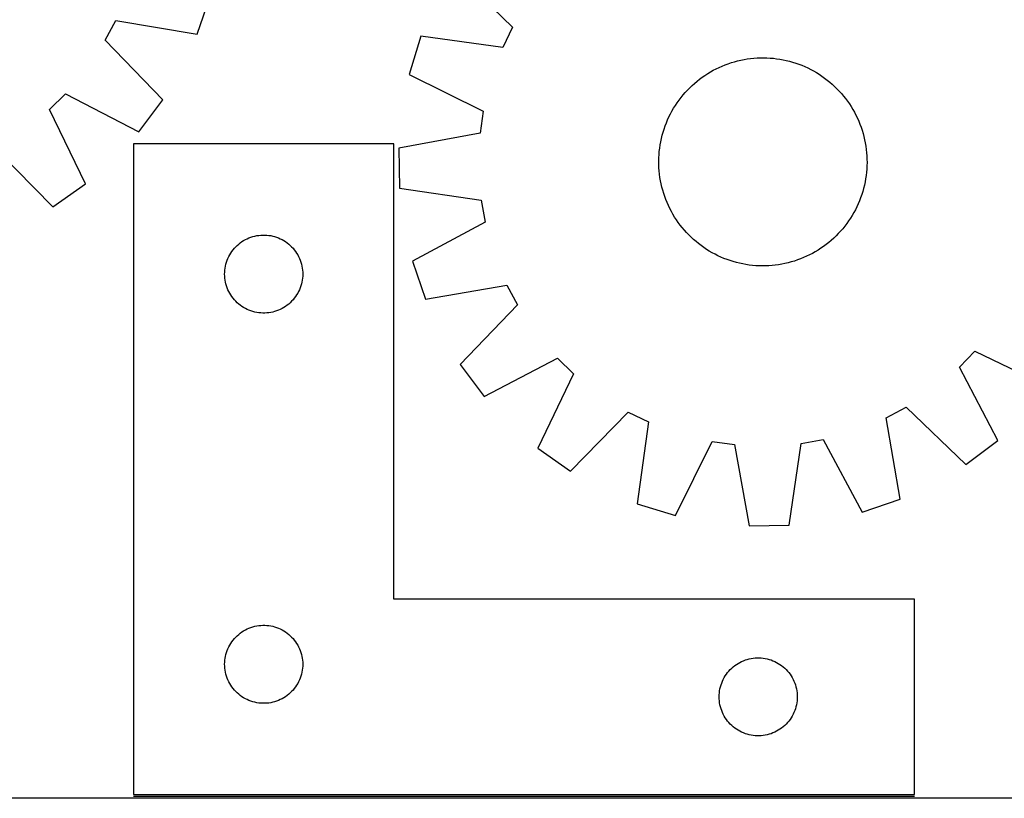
# Model space of a CAD drawing. Header units: millimetres. Extents: x 7 to 1493, y 7 to 2993.
# Tile 12 of 16: x 784 to 1162, y 1445 to 1744. Entities that reach past the tile are written whole.
import ezdxf

# ---------------------------------------------------------------- set-up
doc = ezdxf.new("R2010")
doc.units = ezdxf.units.MM
doc.layers.add('COMMON', color=5, linetype='CONTINUOUS', true_color=0x0000ff)
doc.layers.add('CUT', color=7, linetype='CONTINUOUS', true_color=0x000000)

msp = doc.modelspace()

# ---------------------------------------------------------------- linework, layer by layer
at = {"layer": 'COMMON'}
msp.add_line((1127.561188, 1445.794369), (827.561188, 1445.794369), dxfattribs=at)
at = {"layer": 'CUT'}
for p, q in [((950.467028, 1763.579585), (973.187596, 1741.381601)), ((852.032856, 1738.744061), (856.98043, 1753.312933)), ((816.705446, 1736.366934), (820.698769, 1743.954604)), ((820.698769, 1743.954604), (852.032856, 1738.744061)), ((973.187596, 1741.381601), (969.42652, 1733.676169)), ((937.948661, 1737.932825), (933.445764, 1723.220434)), ((969.42652, 1733.676169), (937.948661, 1737.932825)), ((838.741477, 1713.489258), (816.705446, 1736.366934)), ((1060.889943, 1728.757804), (1062.122028, 1729.004729)), ((1062.122028, 1729.004729), (1063.361262, 1729.212832)), ((1063.361262, 1729.212832), (1064.606421, 1729.381907)), ((1064.606421, 1729.381907), (1065.856276, 1729.511788)), ((1065.856276, 1729.511788), (1067.109594, 1729.602345)), ((1067.109594, 1729.602345), (1068.365138, 1729.65349)), ((1068.365138, 1729.65349), (1069.621669, 1729.665172)), ((1069.621669, 1729.665172), (1070.877947, 1729.637379)), ((1070.877947, 1729.637379), (1072.132733, 1729.57014)), ((1072.132733, 1729.57014), (1073.384786, 1729.46352)), ((1073.384786, 1729.46352), (1074.632874, 1729.317625)), ((1074.632874, 1729.317625), (1075.875762, 1729.132598)), ((1075.875762, 1729.132598), (1077.112226, 1728.908623)), ((1077.112226, 1728.908623), (1078.341044, 1728.64592)), ((1050.320198, 1724.841084), (1051.434472, 1725.421946)), ((1051.434472, 1725.421946), (1052.566441, 1725.967521)), ((1052.566441, 1725.967521), (1053.714989, 1726.477271)), ((1053.714989, 1726.477271), (1054.878981, 1726.950693)), ((1054.878981, 1726.950693), (1056.05727, 1727.387319)), ((1056.05727, 1727.387319), (1057.248692, 1727.786719)), ((1057.248692, 1727.786719), (1058.452072, 1728.148498)), ((1058.452072, 1728.148498), (1059.666222, 1728.472299)), ((1059.666222, 1728.472299), (1060.889943, 1728.757804)), ((1078.341044, 1728.64592), (1079.561004, 1728.344748)), ((1079.561004, 1728.344748), (1080.770902, 1728.005406)), ((1080.770902, 1728.005406), (1081.969544, 1727.628226)), ((1081.969544, 1727.628226), (1083.155747, 1727.213583)), ((1083.155747, 1727.213583), (1084.32834, 1726.761885)), ((1084.32834, 1726.761885), (1085.486167, 1726.273577)), ((1085.486167, 1726.273577), (1086.628084, 1725.749143)), ((1086.628084, 1725.749143), (1087.752965, 1725.189098)), ((1087.752965, 1725.189098), (1088.8597, 1724.593997)), ((933.445764, 1723.220434), (961.913863, 1709.129938)), ((1044.066383, 1720.649355), (1045.052077, 1721.428722)), ((1045.052077, 1721.428722), (1046.061766, 1722.176743)), ((1046.061766, 1722.176743), (1047.094452, 1722.892681)), ((1047.094452, 1722.892681), (1048.149117, 1723.575827)), ((1048.149117, 1723.575827), (1049.224719, 1724.225509)), ((1049.224719, 1724.225509), (1050.320198, 1724.841084)), ((1088.8597, 1724.593997), (1089.947195, 1723.964426)), ((1089.947195, 1723.964426), (1091.014379, 1723.301006)), ((1091.014379, 1723.301006), (1092.060198, 1722.604393)), ((1092.060198, 1722.604393), (1093.083619, 1721.875273)), ((1093.083619, 1721.875273), (1094.083634, 1721.114367)), ((1040.382627, 1717.234256), (1041.262868, 1718.131018)), ((1041.262868, 1718.131018), (1042.170843, 1718.999689)), ((1042.170843, 1718.999689), (1043.105655, 1719.83941)), ((1043.105655, 1719.83941), (1044.066383, 1720.649355)), ((1094.083634, 1721.114367), (1095.059254, 1720.322425)), ((1095.059254, 1720.322425), (1096.009517, 1719.500229)), ((1096.009517, 1719.500229), (1096.933486, 1718.64859)), ((1096.933486, 1718.64859), (1097.830248, 1717.768349)), ((1097.830248, 1717.768349), (1098.698919, 1716.860374)), ((795.201089, 1709.818309), (801.343684, 1715.800608)), ((801.343684, 1715.800608), (829.534025, 1701.162321)), ((1037.155944, 1713.38439), (1037.91685, 1714.384404)), ((1037.91685, 1714.384404), (1038.708792, 1715.360024)), ((1038.708792, 1715.360024), (1039.530988, 1716.310288)), ((1039.530988, 1716.310288), (1040.382627, 1717.234256)), ((1098.698919, 1716.860374), (1099.53864, 1715.925562)), ((1099.53864, 1715.925562), (1100.348585, 1714.964834)), ((1100.348585, 1714.964834), (1101.127952, 1713.97914)), ((1101.127952, 1713.97914), (1101.875973, 1712.969452)), ((829.534025, 1701.162321), (838.741477, 1713.489258)), ((1034.43722, 1709.16047), (1035.066792, 1710.247966)), ((1035.066792, 1710.247966), (1035.730211, 1711.315149)), ((1035.730211, 1711.315149), (1036.426824, 1712.360968)), ((1036.426824, 1712.360968), (1037.155944, 1713.38439)), ((1101.875973, 1712.969452), (1102.591911, 1711.936765)), ((1102.591911, 1711.936765), (1103.275057, 1710.882101)), ((1103.275057, 1710.882101), (1103.924739, 1709.806498)), ((809.089009, 1681.250838), (795.201089, 1709.818309)), ((961.913863, 1709.129938), (960.717976, 1700.6394)), ((1032.75764, 1705.786937), (1033.282075, 1706.928854)), ((1033.282075, 1706.928854), (1033.842119, 1708.053735)), ((1033.842119, 1708.053735), (1034.43722, 1709.16047)), ((1103.924739, 1709.806498), (1104.540314, 1708.711019)), ((1104.540314, 1708.711019), (1105.121176, 1707.596746)), ((1105.121176, 1707.596746), (1105.666751, 1706.464776)), ((1105.666751, 1706.464776), (1106.176501, 1705.316228)), ((1031.402991, 1702.270314), (1031.817634, 1703.456517)), ((1031.817634, 1703.456517), (1032.269332, 1704.62911)), ((1032.269332, 1704.62911), (1032.75764, 1705.786937)), ((1106.176501, 1705.316228), (1106.649923, 1704.152236)), ((1106.649923, 1704.152236), (1107.086549, 1702.973947)), ((1107.086549, 1702.973947), (1107.485949, 1701.782525)), ((960.717976, 1700.6394), (929.465374, 1694.960527)), ((1030.122594, 1697.412996), (1030.385297, 1698.641814)), ((1030.385297, 1698.641814), (1030.686469, 1699.861774)), ((1030.686469, 1699.861774), (1031.025812, 1701.071672)), ((1031.025812, 1701.071672), (1031.402991, 1702.270314)), ((1107.485949, 1701.782525), (1107.847728, 1700.579145)), ((1107.847728, 1700.579145), (1108.171529, 1699.364996)), ((1108.171529, 1699.364996), (1108.457034, 1698.141274)), ((774.235841, 1695.005616), (796.522969, 1672.372484)), ((927.561188, 1696.544369), (827.561188, 1696.544369)), ((827.561188, 1696.544369), (827.561188, 1446.544369)), ((927.561188, 1521.544369), (927.561188, 1696.544369)), ((929.465374, 1694.960527), (929.729243, 1679.57674)), ((1029.567697, 1693.685557), (1029.713592, 1694.933644)), ((1029.713592, 1694.933644), (1029.898619, 1696.176532)), ((1029.898619, 1696.176532), (1030.122594, 1697.412996)), ((1108.457034, 1698.141274), (1108.703959, 1696.909189)), ((1108.703959, 1696.909189), (1108.912062, 1695.669955)), ((1108.912062, 1695.669955), (1109.081137, 1694.424796)), ((1029.366046, 1689.92244), (1029.393838, 1691.178718)), ((1029.393838, 1691.178718), (1029.461077, 1692.433503)), ((1029.461077, 1692.433503), (1029.567697, 1693.685557)), ((1109.081137, 1694.424796), (1109.211017, 1693.174941)), ((1109.211017, 1693.174941), (1109.301575, 1691.921623)), ((1109.301575, 1691.921623), (1109.352719, 1690.666079)), ((1029.377728, 1688.665908), (1029.366046, 1689.92244)), ((1029.428873, 1687.410364), (1029.377728, 1688.665908)), ((1029.51943, 1686.157046), (1029.428873, 1687.410364)), ((1109.336609, 1688.15327), (1109.26937, 1686.898485)), ((1109.364401, 1689.409548), (1109.336609, 1688.15327)), ((1109.352719, 1690.666079), (1109.364401, 1689.409548)), ((1029.64931, 1684.907191), (1029.51943, 1686.157046)), ((1029.818385, 1683.662032), (1029.64931, 1684.907191)), ((1030.026488, 1682.422799), (1029.818385, 1683.662032)), ((1109.016855, 1684.398344), (1108.831828, 1683.155455)), ((1109.16275, 1685.646431), (1109.016855, 1684.398344)), ((1109.26937, 1686.898485), (1109.16275, 1685.646431)), ((796.522969, 1672.372484), (809.089009, 1681.250838)), ((1030.273413, 1681.190713), (1030.026488, 1682.422799)), ((1030.558918, 1679.966992), (1030.273413, 1681.190713)), ((1030.882719, 1678.752842), (1030.558918, 1679.966992)), ((1108.34515, 1680.690174), (1108.043978, 1679.470214)), ((1108.607853, 1681.918992), (1108.34515, 1680.690174)), ((1108.831828, 1683.155455), (1108.607853, 1681.918992)), ((929.729243, 1679.57674), (961.158217, 1674.973008)), ((1031.244499, 1677.549462), (1030.882719, 1678.752842)), ((1031.643898, 1676.35804), (1031.244499, 1677.549462)), ((1032.080524, 1675.179751), (1031.643898, 1676.35804)), ((1107.327456, 1677.061673), (1106.912813, 1675.87547)), ((1107.704635, 1678.260315), (1107.327456, 1677.061673)), ((1108.043978, 1679.470214), (1107.704635, 1678.260315)), ((961.158217, 1674.973008), (962.644582, 1666.528478)), ((1032.553946, 1674.015759), (1032.080524, 1675.179751)), ((1033.063696, 1672.867211), (1032.553946, 1674.015759)), ((1033.609271, 1671.735242), (1033.063696, 1672.867211)), ((1105.448373, 1672.403133), (1104.888328, 1671.278252)), ((1105.972807, 1673.54505), (1105.448373, 1672.403133)), ((1106.461115, 1674.702877), (1105.972807, 1673.54505)), ((1106.912813, 1675.87547), (1106.461115, 1674.702877)), ((1034.190133, 1670.620968), (1033.609271, 1671.735242)), ((1034.805709, 1669.525489), (1034.190133, 1670.620968)), ((1035.45539, 1668.449887), (1034.805709, 1669.525489)), ((1036.138537, 1667.395222), (1035.45539, 1668.449887)), ((1103.663656, 1669.084022), (1103.000236, 1668.016838)), ((1104.293227, 1670.171518), (1103.663656, 1669.084022)), ((1104.888328, 1671.278252), (1104.293227, 1670.171518)), ((962.644582, 1666.528478), (934.676459, 1651.469963)), ((1036.854474, 1666.362536), (1036.138537, 1667.395222)), ((1037.602495, 1665.352847), (1036.854474, 1666.362536)), ((1038.381863, 1664.367153), (1037.602495, 1665.352847)), ((1100.813597, 1664.947583), (1100.021655, 1663.971963)), ((1101.574503, 1665.947598), (1100.813597, 1664.947583)), ((1102.303623, 1666.971019), (1101.574503, 1665.947598)), ((1103.000236, 1668.016838), (1102.303623, 1666.971019)), ((872.633053, 1660.711707), (873.368904, 1660.946617)), ((873.368904, 1660.946617), (874.115872, 1661.143334)), ((874.115872, 1661.143334), (874.871977, 1661.301338)), ((874.871977, 1661.301338), (875.635213, 1661.420209)), ((875.635213, 1661.420209), (876.403557, 1661.499631)), ((876.403557, 1661.499631), (877.17497, 1661.539396)), ((877.17497, 1661.539396), (877.947407, 1661.539396)), ((877.947407, 1661.539396), (878.71882, 1661.499631)), ((878.71882, 1661.499631), (879.487164, 1661.420209)), ((879.487164, 1661.420209), (880.2504, 1661.301338)), ((880.2504, 1661.301338), (881.006505, 1661.143334)), ((881.006505, 1661.143334), (881.753473, 1660.946617)), ((881.753473, 1660.946617), (882.489324, 1660.711707)), ((1039.191807, 1663.406426), (1038.381863, 1664.367153)), ((1040.031528, 1662.471613), (1039.191807, 1663.406426)), ((1040.900199, 1661.563638), (1040.031528, 1662.471613)), ((1041.796961, 1660.683397), (1040.900199, 1661.563638)), ((1097.467579, 1661.200969), (1096.559604, 1660.332299)), ((1098.34782, 1662.097731), (1097.467579, 1661.200969)), ((1099.199459, 1663.0217), (1098.34782, 1662.097731)), ((1100.021655, 1663.971963), (1099.199459, 1663.0217)), ((866.818906, 1657.013531), (867.372088, 1657.552649)), ((867.372088, 1657.552649), (867.952291, 1658.062575)), ((867.952291, 1658.062575), (868.557974, 1658.541957)), ((868.557974, 1658.541957), (869.187533, 1658.989524)), ((869.187533, 1658.989524), (869.839296, 1659.404088)), ((869.839296, 1659.404088), (870.511537, 1659.784551)), ((870.511537, 1659.784551), (871.202473, 1660.129902)), ((871.202473, 1660.129902), (871.91027, 1660.439228)), ((871.91027, 1660.439228), (872.633053, 1660.711707)), ((882.489324, 1660.711707), (883.212107, 1660.439228)), ((883.212107, 1660.439228), (883.919904, 1660.129902)), ((883.919904, 1660.129902), (884.61084, 1659.784551)), ((884.61084, 1659.784551), (885.28308, 1659.404088)), ((885.28308, 1659.404088), (885.934844, 1658.989524)), ((885.934844, 1658.989524), (886.564403, 1658.541957)), ((886.564403, 1658.541957), (887.170086, 1658.062575)), ((887.170086, 1658.062575), (887.750289, 1657.552649)), ((887.750289, 1657.552649), (888.303471, 1657.013531)), ((1042.72093, 1659.831758), (1041.796961, 1660.683397)), ((1043.671193, 1659.009562), (1042.72093, 1659.831758)), ((1044.646813, 1658.21762), (1043.671193, 1659.009562)), ((1045.646828, 1657.456714), (1044.646813, 1658.21762)), ((1046.670249, 1656.727595), (1045.646828, 1657.456714)), ((1092.668681, 1657.155244), (1091.635995, 1656.439307)), ((1093.67837, 1657.903265), (1092.668681, 1657.155244)), ((1094.664064, 1658.682633), (1093.67837, 1657.903265)), ((1095.624792, 1659.492577), (1094.664064, 1658.682633)), ((1096.559604, 1660.332299), (1095.624792, 1659.492577)), ((863.816435, 1652.551177), (864.143882, 1653.250775)), ((864.143882, 1653.250775), (864.50691, 1653.93259)), ((864.50691, 1653.93259), (864.904555, 1654.594811)), ((864.904555, 1654.594811), (865.335763, 1655.235685)), ((865.335763, 1655.235685), (865.799391, 1655.853511)), ((865.799391, 1655.853511), (866.294209, 1656.44665)), ((866.294209, 1656.44665), (866.818906, 1657.013531)), ((888.303471, 1657.013531), (888.828167, 1656.44665)), ((888.828167, 1656.44665), (889.322986, 1655.853511)), ((889.322986, 1655.853511), (889.786613, 1655.235685)), ((889.786613, 1655.235685), (890.217822, 1654.594811)), ((890.217822, 1654.594811), (890.615467, 1653.93259)), ((890.615467, 1653.93259), (890.978495, 1653.250775)), ((890.978495, 1653.250775), (891.305942, 1652.551177)), ((1047.716068, 1656.030981), (1046.670249, 1656.727595)), ((1048.783252, 1655.367562), (1047.716068, 1656.030981)), ((1049.870747, 1654.737991), (1048.783252, 1655.367562)), ((1050.977482, 1654.142889), (1049.870747, 1654.737991)), ((1052.102363, 1653.582845), (1050.977482, 1654.142889)), ((1053.24428, 1653.05841), (1052.102363, 1653.582845)), ((1086.164006, 1653.364466), (1085.015458, 1652.854716)), ((1087.295975, 1653.910041), (1086.164006, 1653.364466)), ((1088.410249, 1654.490903), (1087.295975, 1653.910041)), ((1089.505728, 1655.106479), (1088.410249, 1654.490903)), ((1090.581331, 1655.75616), (1089.505728, 1655.106479)), ((1091.635995, 1656.439307), (1090.581331, 1655.75616)), ((862.73987, 1648.852727), (862.878353, 1649.61265)), ((862.878353, 1649.61265), (863.055773, 1650.364435)), ((863.055773, 1650.364435), (863.271658, 1651.106091)), ((863.271658, 1651.106091), (863.525436, 1651.83565)), ((863.525436, 1651.83565), (863.816435, 1652.551177)), ((891.305942, 1652.551177), (891.596941, 1651.83565)), ((891.596941, 1651.83565), (891.850719, 1651.106091)), ((891.850719, 1651.106091), (892.066604, 1650.364435)), ((892.066604, 1650.364435), (892.244024, 1649.61265)), ((892.244024, 1649.61265), (892.382507, 1648.852727)), ((934.676459, 1651.469963), (939.681266, 1636.920652)), ((1054.402107, 1652.570103), (1053.24428, 1653.05841)), ((1055.5747, 1652.118404), (1054.402107, 1652.570103)), ((1056.760903, 1651.703761), (1055.5747, 1652.118404)), ((1057.959545, 1651.326582), (1056.760903, 1651.703761)), ((1059.169443, 1650.987239), (1057.959545, 1651.326582)), ((1060.389403, 1650.686067), (1059.169443, 1650.987239)), ((1061.618222, 1650.423364), (1060.389403, 1650.686067)), ((1062.854685, 1650.199389), (1061.618222, 1650.423364)), ((1064.097574, 1650.014362), (1062.854685, 1650.199389)), ((1065.345661, 1649.868467), (1064.097574, 1650.014362)), ((1066.597715, 1649.761847), (1065.345661, 1649.868467)), ((1067.8525, 1649.694608), (1066.597715, 1649.761847)), ((1069.108778, 1649.666816), (1067.8525, 1649.694608)), ((1070.365309, 1649.678498), (1069.108778, 1649.666816)), ((1071.620853, 1649.729643), (1070.365309, 1649.678498)), ((1072.874171, 1649.8202), (1071.620853, 1649.729643)), ((1074.124026, 1649.95008), (1072.874171, 1649.8202)), ((1075.369185, 1650.119155), (1074.124026, 1649.95008)), ((1076.608419, 1650.327258), (1075.369185, 1650.119155)), ((1077.840504, 1650.574184), (1076.608419, 1650.327258)), ((1079.064226, 1650.859688), (1077.840504, 1650.574184)), ((1080.278375, 1651.18349), (1079.064226, 1650.859688)), ((1081.481755, 1651.545269), (1080.278375, 1651.18349)), ((1082.673177, 1651.944668), (1081.481755, 1651.545269)), ((1083.851466, 1652.381295), (1082.673177, 1651.944668)), ((1085.015458, 1652.854716), (1083.851466, 1652.381295)), ((862.561188, 1646.544369), (862.581077, 1647.31655)), ((862.581077, 1645.772187), (862.561188, 1646.544369)), ((862.581077, 1647.31655), (862.64069, 1648.086683)), ((862.64069, 1645.002054), (862.581077, 1645.772187)), ((862.64069, 1648.086683), (862.73987, 1648.852727)), ((892.382507, 1648.852727), (892.481687, 1648.086683)), ((892.481687, 1648.086683), (892.5413, 1647.31655)), ((892.5413, 1645.772187), (892.481687, 1645.002054)), ((892.5413, 1647.31655), (892.561188, 1646.544369)), ((892.561188, 1646.544369), (892.5413, 1645.772187)), ((862.73987, 1644.23601), (862.64069, 1645.002054)), ((862.878353, 1643.476088), (862.73987, 1644.23601)), ((863.055773, 1642.724302), (862.878353, 1643.476088)), ((863.271658, 1641.982646), (863.055773, 1642.724302)), ((863.525436, 1641.253087), (863.271658, 1641.982646)), ((891.850719, 1641.982646), (891.596941, 1641.253087)), ((892.066604, 1642.724302), (891.850719, 1641.982646)), ((892.244024, 1643.476088), (892.066604, 1642.724302)), ((892.382507, 1644.23601), (892.244024, 1643.476088)), ((892.481687, 1645.002054), (892.382507, 1644.23601)), ((939.681266, 1636.920652), (970.994628, 1642.25433)), ((970.994628, 1642.25433), (975.017748, 1634.682416)), ((863.816435, 1640.53756), (863.525436, 1641.253087)), ((864.143882, 1639.837962), (863.816435, 1640.53756)), ((864.50691, 1639.156148), (864.143882, 1639.837962)), ((864.904555, 1638.493926), (864.50691, 1639.156148)), ((865.335763, 1637.853052), (864.904555, 1638.493926)), ((890.217822, 1638.493926), (889.786613, 1637.853052)), ((890.615467, 1639.156148), (890.217822, 1638.493926)), ((890.978495, 1639.837962), (890.615467, 1639.156148)), ((891.305942, 1640.53756), (890.978495, 1639.837962)), ((891.596941, 1641.253087), (891.305942, 1640.53756)), ((865.799391, 1637.235226), (865.335763, 1637.853052)), ((866.294209, 1636.642087), (865.799391, 1637.235226)), ((866.818906, 1636.075206), (866.294209, 1636.642087)), ((867.372088, 1635.536088), (866.818906, 1636.075206)), ((867.952291, 1635.026162), (867.372088, 1635.536088)), ((868.557974, 1634.54678), (867.952291, 1635.026162)), ((869.187533, 1634.099213), (868.557974, 1634.54678)), ((886.564403, 1634.54678), (885.934844, 1634.099213)), ((887.170086, 1635.026162), (886.564403, 1634.54678)), ((887.750289, 1635.536088), (887.170086, 1635.026162)), ((888.303471, 1636.075206), (887.750289, 1635.536088)), ((888.828167, 1636.642087), (888.303471, 1636.075206)), ((889.322986, 1637.235226), (888.828167, 1636.642087)), ((889.786613, 1637.853052), (889.322986, 1637.235226)), ((975.017748, 1634.682416), (953.071819, 1611.718293)), ((869.839296, 1633.684649), (869.187533, 1634.099213)), ((870.511537, 1633.304187), (869.839296, 1633.684649)), ((871.202473, 1632.958835), (870.511537, 1633.304187)), ((871.91027, 1632.649509), (871.202473, 1632.958835)), ((872.633053, 1632.37703), (871.91027, 1632.649509)), ((873.368904, 1632.14212), (872.633053, 1632.37703)), ((874.115872, 1631.945403), (873.368904, 1632.14212)), ((874.871977, 1631.787399), (874.115872, 1631.945403)), ((875.635213, 1631.668528), (874.871977, 1631.787399)), ((876.403557, 1631.589106), (875.635213, 1631.668528)), ((877.17497, 1631.549342), (876.403557, 1631.589106)), ((877.947407, 1631.549342), (877.17497, 1631.549342)), ((878.71882, 1631.589106), (877.947407, 1631.549342)), ((879.487164, 1631.668528), (878.71882, 1631.589106)), ((880.2504, 1631.787399), (879.487164, 1631.668528)), ((881.006505, 1631.945403), (880.2504, 1631.787399)), ((881.753473, 1632.14212), (881.006505, 1631.945403)), ((882.489324, 1632.37703), (881.753473, 1632.14212)), ((883.212107, 1632.649509), (882.489324, 1632.37703)), ((883.919904, 1632.958835), (883.212107, 1632.649509)), ((884.61084, 1633.304187), (883.919904, 1632.958835)), ((885.28308, 1633.684649), (884.61084, 1633.304187)), ((885.934844, 1634.099213), (885.28308, 1633.684649)), ((1144.854581, 1610.761007), (1150.812686, 1616.927072)), ((1150.812686, 1616.927072), (1179.434531, 1603.151558)), ((953.071819, 1611.718293), (962.327657, 1599.427646)), ((962.327657, 1599.427646), (990.460237, 1614.176636)), ((990.460237, 1614.176636), (996.626301, 1608.218531)), ((996.626301, 1608.218531), (982.850788, 1579.596686)), ((1159.603571, 1582.628428), (1144.854581, 1610.761007)), ((995.451632, 1570.767798), (1017.649616, 1593.488367)), ((1017.649616, 1593.488367), (1025.355048, 1589.72729)), ((1116.776887, 1591.295398), (1124.348801, 1595.318518)), ((1124.348801, 1595.318518), (1147.312924, 1573.372589)), ((1025.355048, 1589.72729), (1021.098392, 1558.249431)), ((1122.110565, 1559.982036), (1116.776887, 1591.295398)), ((1035.810784, 1553.746534), (1049.901279, 1582.214633)), ((1049.901279, 1582.214633), (1058.391817, 1581.018746)), ((1079.454478, 1550.030014), (1084.058209, 1581.458988)), ((1084.058209, 1581.458988), (1092.502739, 1582.945352)), ((1092.502739, 1582.945352), (1107.561254, 1554.977229)), ((1147.312924, 1573.372589), (1159.603571, 1582.628428)), ((982.850788, 1579.596686), (995.451632, 1570.767798)), ((1058.391817, 1581.018746), (1064.07069, 1549.766144)), ((1107.561254, 1554.977229), (1122.110565, 1559.982036)), ((1021.098392, 1558.249431), (1035.810784, 1553.746534)), ((1064.07069, 1549.766144), (1079.454478, 1550.030014)), ((1127.561188, 1521.544369), (927.561188, 1521.544369)), ((1127.561188, 1446.544369), (1127.561188, 1521.544369)), ((869.839296, 1509.404088), (870.511537, 1509.784551)), ((870.511537, 1509.784551), (871.202473, 1510.129902)), ((871.202473, 1510.129902), (871.91027, 1510.439228)), ((871.91027, 1510.439228), (872.633053, 1510.711707)), ((872.633053, 1510.711707), (873.368904, 1510.946617)), ((873.368904, 1510.946617), (874.115872, 1511.143334)), ((874.115872, 1511.143334), (874.871977, 1511.301338)), ((874.871977, 1511.301338), (875.635213, 1511.420209)), ((875.635213, 1511.420209), (876.403557, 1511.499631)), ((876.403557, 1511.499631), (877.17497, 1511.539396)), ((877.17497, 1511.539396), (877.947407, 1511.539396)), ((877.947407, 1511.539396), (878.71882, 1511.499631)), ((878.71882, 1511.499631), (879.487164, 1511.420209)), ((879.487164, 1511.420209), (880.2504, 1511.301338)), ((880.2504, 1511.301338), (881.006505, 1511.143334)), ((881.006505, 1511.143334), (881.753473, 1510.946617)), ((881.753473, 1510.946617), (882.489324, 1510.711707)), ((882.489324, 1510.711707), (883.212107, 1510.439228)), ((883.212107, 1510.439228), (883.919904, 1510.129902)), ((883.919904, 1510.129902), (884.61084, 1509.784551)), ((884.61084, 1509.784551), (885.28308, 1509.404088)), ((865.335763, 1505.235685), (865.799391, 1505.853511)), ((865.799391, 1505.853511), (866.294209, 1506.44665)), ((866.294209, 1506.44665), (866.818906, 1507.013531)), ((866.818906, 1507.013531), (867.372088, 1507.552649)), ((867.372088, 1507.552649), (867.952291, 1508.062575)), ((867.952291, 1508.062575), (868.557974, 1508.541957)), ((868.557974, 1508.541957), (869.187533, 1508.989524)), ((869.187533, 1508.989524), (869.839296, 1509.404088)), ((885.28308, 1509.404088), (885.934844, 1508.989524)), ((885.934844, 1508.989524), (886.564403, 1508.541957)), ((886.564403, 1508.541957), (887.170086, 1508.062575)), ((887.170086, 1508.062575), (887.750289, 1507.552649)), ((887.750289, 1507.552649), (888.303471, 1507.013531)), ((888.303471, 1507.013531), (888.828167, 1506.44665)), ((888.828167, 1506.44665), (889.322986, 1505.853511)), ((889.322986, 1505.853511), (889.786613, 1505.235685)), ((863.525436, 1501.83565), (863.816435, 1502.551177)), ((863.816435, 1502.551177), (864.143882, 1503.250775)), ((864.143882, 1503.250775), (864.50691, 1503.93259)), ((864.50691, 1503.93259), (864.904555, 1504.594811)), ((864.904555, 1504.594811), (865.335763, 1505.235685)), ((889.786613, 1505.235685), (890.217822, 1504.594811)), ((890.217822, 1504.594811), (890.615467, 1503.93259)), ((890.615467, 1503.93259), (890.978495, 1503.250775)), ((890.978495, 1503.250775), (891.305942, 1502.551177)), ((891.305942, 1502.551177), (891.596941, 1501.83565)), ((862.64069, 1498.086683), (862.73987, 1498.852727)), ((862.73987, 1498.852727), (862.878353, 1499.61265)), ((862.878353, 1499.61265), (863.055773, 1500.364435)), ((863.055773, 1500.364435), (863.271658, 1501.106091)), ((863.271658, 1501.106091), (863.525436, 1501.83565)), ((891.596941, 1501.83565), (891.850719, 1501.106091)), ((891.850719, 1501.106091), (892.066604, 1500.364435)), ((892.066604, 1500.364435), (892.244024, 1499.61265)), ((892.244024, 1499.61265), (892.382507, 1498.852727)), ((892.382507, 1498.852727), (892.481687, 1498.086683)), ((1061.91027, 1497.939228), (1062.633053, 1498.211707)), ((1062.633053, 1498.211707), (1063.368904, 1498.446617)), ((1063.368904, 1498.446617), (1064.115872, 1498.643334)), ((1064.115872, 1498.643334), (1064.871977, 1498.801338)), ((1064.871977, 1498.801338), (1065.635213, 1498.920209)), ((1065.635213, 1498.920209), (1066.403557, 1498.999631)), ((1066.403557, 1498.999631), (1067.17497, 1499.039396)), ((1067.17497, 1499.039396), (1067.947407, 1499.039396)), ((1067.947407, 1499.039396), (1068.71882, 1498.999631)), ((1068.71882, 1498.999631), (1069.487164, 1498.920209)), ((1069.487164, 1498.920209), (1070.2504, 1498.801338)), ((1070.2504, 1498.801338), (1071.006505, 1498.643334)), ((1071.006505, 1498.643334), (1071.753473, 1498.446617)), ((1071.753473, 1498.446617), (1072.489324, 1498.211707)), ((1072.489324, 1498.211707), (1073.212107, 1497.939228)), ((862.561188, 1496.544369), (862.581077, 1497.31655)), ((862.581077, 1495.772187), (862.561188, 1496.544369)), ((862.581077, 1497.31655), (862.64069, 1498.086683)), ((862.64069, 1495.002054), (862.581077, 1495.772187)), ((862.73987, 1494.23601), (862.64069, 1495.002054)), ((892.481687, 1495.002054), (892.382507, 1494.23601)), ((892.481687, 1498.086683), (892.5413, 1497.31655)), ((892.5413, 1495.772187), (892.481687, 1495.002054)), ((892.5413, 1497.31655), (892.561188, 1496.544369)), ((892.561188, 1496.544369), (892.5413, 1495.772187)), ((1056.294209, 1493.94665), (1056.818906, 1494.513531)), ((1056.818906, 1494.513531), (1057.372088, 1495.052649)), ((1057.372088, 1495.052649), (1057.952291, 1495.562575)), ((1057.952291, 1495.562575), (1058.557974, 1496.041957)), ((1058.557974, 1496.041957), (1059.187533, 1496.489524)), ((1059.187533, 1496.489524), (1059.839296, 1496.904088)), ((1059.839296, 1496.904088), (1060.511537, 1497.284551)), ((1060.511537, 1497.284551), (1061.202473, 1497.629902)), ((1061.202473, 1497.629902), (1061.91027, 1497.939228)), ((1073.212107, 1497.939228), (1073.919904, 1497.629902)), ((1073.919904, 1497.629902), (1074.61084, 1497.284551)), ((1074.61084, 1497.284551), (1075.28308, 1496.904088)), ((1075.28308, 1496.904088), (1075.934844, 1496.489524)), ((1075.934844, 1496.489524), (1076.564403, 1496.041957)), ((1076.564403, 1496.041957), (1077.170086, 1495.562575)), ((1077.170086, 1495.562575), (1077.750289, 1495.052649)), ((1077.750289, 1495.052649), (1078.303471, 1494.513531)), ((1078.303471, 1494.513531), (1078.828167, 1493.94665)), ((862.878353, 1493.476088), (862.73987, 1494.23601)), ((863.055773, 1492.724302), (862.878353, 1493.476088)), ((863.271658, 1491.982646), (863.055773, 1492.724302)), ((863.525436, 1491.253087), (863.271658, 1491.982646)), ((863.816435, 1490.53756), (863.525436, 1491.253087)), ((891.596941, 1491.253087), (891.305942, 1490.53756)), ((891.850719, 1491.982646), (891.596941, 1491.253087)), ((892.066604, 1492.724302), (891.850719, 1491.982646)), ((892.244024, 1493.476088), (892.066604, 1492.724302)), ((892.382507, 1494.23601), (892.244024, 1493.476088)), ((1053.816435, 1490.051177), (1054.143882, 1490.750775)), ((1054.143882, 1490.750775), (1054.50691, 1491.43259)), ((1054.50691, 1491.43259), (1054.904555, 1492.094811)), ((1054.904555, 1492.094811), (1055.335763, 1492.735685)), ((1055.335763, 1492.735685), (1055.799391, 1493.353511)), ((1055.799391, 1493.353511), (1056.294209, 1493.94665)), ((1078.828167, 1493.94665), (1079.322986, 1493.353511)), ((1079.322986, 1493.353511), (1079.786613, 1492.735685)), ((1079.786613, 1492.735685), (1080.217822, 1492.094811)), ((1080.217822, 1492.094811), (1080.615467, 1491.43259)), ((1080.615467, 1491.43259), (1080.978495, 1490.750775)), ((1080.978495, 1490.750775), (1081.305942, 1490.051177)), ((864.143882, 1489.837962), (863.816435, 1490.53756)), ((864.50691, 1489.156148), (864.143882, 1489.837962)), ((864.904555, 1488.493926), (864.50691, 1489.156148)), ((865.335763, 1487.853052), (864.904555, 1488.493926)), ((865.799391, 1487.235226), (865.335763, 1487.853052)), ((866.294209, 1486.642087), (865.799391, 1487.235226)), ((889.322986, 1487.235226), (888.828167, 1486.642087)), ((889.786613, 1487.853052), (889.322986, 1487.235226)), ((890.217822, 1488.493926), (889.786613, 1487.853052)), ((890.615467, 1489.156148), (890.217822, 1488.493926)), ((890.978495, 1489.837962), (890.615467, 1489.156148)), ((891.305942, 1490.53756), (890.978495, 1489.837962)), ((1052.73987, 1486.352727), (1052.878353, 1487.11265)), ((1052.878353, 1487.11265), (1053.055773, 1487.864435)), ((1053.055773, 1487.864435), (1053.271658, 1488.606091)), ((1053.271658, 1488.606091), (1053.525436, 1489.33565)), ((1053.525436, 1489.33565), (1053.816435, 1490.051177)), ((1081.305942, 1490.051177), (1081.596941, 1489.33565)), ((1081.596941, 1489.33565), (1081.850719, 1488.606091)), ((1081.850719, 1488.606091), (1082.066604, 1487.864435)), ((1082.066604, 1487.864435), (1082.244024, 1487.11265)), ((1082.244024, 1487.11265), (1082.382507, 1486.352727)), ((866.818906, 1486.075206), (866.294209, 1486.642087)), ((867.372088, 1485.536088), (866.818906, 1486.075206)), ((867.952291, 1485.026162), (867.372088, 1485.536088)), ((868.557974, 1484.54678), (867.952291, 1485.026162)), ((869.187533, 1484.099213), (868.557974, 1484.54678)), ((869.839296, 1483.684649), (869.187533, 1484.099213)), ((870.511537, 1483.304187), (869.839296, 1483.684649)), ((871.202473, 1482.958835), (870.511537, 1483.304187)), ((884.61084, 1483.304187), (883.919904, 1482.958835)), ((885.28308, 1483.684649), (884.61084, 1483.304187)), ((885.934844, 1484.099213), (885.28308, 1483.684649)), ((886.564403, 1484.54678), (885.934844, 1484.099213)), ((887.170086, 1485.026162), (886.564403, 1484.54678)), ((887.750289, 1485.536088), (887.170086, 1485.026162)), ((888.303471, 1486.075206), (887.750289, 1485.536088)), ((888.828167, 1486.642087), (888.303471, 1486.075206)), ((1052.561188, 1484.044369), (1052.581077, 1484.81655)), ((1052.581077, 1483.272187), (1052.561188, 1484.044369)), ((1052.581077, 1484.81655), (1052.64069, 1485.586683)), ((1052.64069, 1482.502054), (1052.581077, 1483.272187)), ((1052.64069, 1485.586683), (1052.73987, 1486.352727)), ((1082.382507, 1486.352727), (1082.481687, 1485.586683)), ((1082.481687, 1485.586683), (1082.5413, 1484.81655)), ((1082.5413, 1483.272187), (1082.481687, 1482.502054)), ((1082.5413, 1484.81655), (1082.561188, 1484.044369)), ((1082.561188, 1484.044369), (1082.5413, 1483.272187)), ((871.91027, 1482.649509), (871.202473, 1482.958835)), ((872.633053, 1482.37703), (871.91027, 1482.649509)), ((873.368904, 1482.14212), (872.633053, 1482.37703)), ((874.115872, 1481.945403), (873.368904, 1482.14212)), ((874.871977, 1481.787399), (874.115872, 1481.945403)), ((875.635213, 1481.668528), (874.871977, 1481.787399)), ((876.403557, 1481.589106), (875.635213, 1481.668528)), ((877.17497, 1481.549342), (876.403557, 1481.589106)), ((877.947407, 1481.549342), (877.17497, 1481.549342)), ((878.71882, 1481.589106), (877.947407, 1481.549342)), ((879.487164, 1481.668528), (878.71882, 1481.589106)), ((880.2504, 1481.787399), (879.487164, 1481.668528)), ((881.006505, 1481.945403), (880.2504, 1481.787399)), ((881.753473, 1482.14212), (881.006505, 1481.945403)), ((882.489324, 1482.37703), (881.753473, 1482.14212)), ((883.212107, 1482.649509), (882.489324, 1482.37703)), ((883.919904, 1482.958835), (883.212107, 1482.649509)), ((1052.73987, 1481.73601), (1052.64069, 1482.502054)), ((1052.878353, 1480.976088), (1052.73987, 1481.73601)), ((1053.055773, 1480.224302), (1052.878353, 1480.976088)), ((1053.271658, 1479.482646), (1053.055773, 1480.224302)), ((1053.525436, 1478.753087), (1053.271658, 1479.482646)), ((1081.850719, 1479.482646), (1081.596941, 1478.753087)), ((1082.066604, 1480.224302), (1081.850719, 1479.482646)), ((1082.244024, 1480.976088), (1082.066604, 1480.224302)), ((1082.382507, 1481.73601), (1082.244024, 1480.976088)), ((1082.481687, 1482.502054), (1082.382507, 1481.73601)), ((1053.816435, 1478.03756), (1053.525436, 1478.753087)), ((1054.143882, 1477.337962), (1053.816435, 1478.03756)), ((1054.50691, 1476.656148), (1054.143882, 1477.337962)), ((1054.904555, 1475.993926), (1054.50691, 1476.656148)), ((1055.335763, 1475.353052), (1054.904555, 1475.993926)), ((1080.217822, 1475.993926), (1079.786613, 1475.353052)), ((1080.615467, 1476.656148), (1080.217822, 1475.993926)), ((1080.978495, 1477.337962), (1080.615467, 1476.656148)), ((1081.305942, 1478.03756), (1080.978495, 1477.337962)), ((1081.596941, 1478.753087), (1081.305942, 1478.03756)), ((1055.799391, 1474.735226), (1055.335763, 1475.353052)), ((1056.294209, 1474.142087), (1055.799391, 1474.735226)), ((1056.818906, 1473.575206), (1056.294209, 1474.142087)), ((1057.372088, 1473.036088), (1056.818906, 1473.575206)), ((1057.952291, 1472.526162), (1057.372088, 1473.036088)), ((1058.557974, 1472.04678), (1057.952291, 1472.526162)), ((1059.187533, 1471.599213), (1058.557974, 1472.04678)), ((1076.564403, 1472.04678), (1075.934844, 1471.599213)), ((1077.170086, 1472.526162), (1076.564403, 1472.04678)), ((1077.750289, 1473.036088), (1077.170086, 1472.526162)), ((1078.303471, 1473.575206), (1077.750289, 1473.036088)), ((1078.828167, 1474.142087), (1078.303471, 1473.575206)), ((1079.322986, 1474.735226), (1078.828167, 1474.142087)), ((1079.786613, 1475.353052), (1079.322986, 1474.735226)), ((1059.839296, 1471.184649), (1059.187533, 1471.599213)), ((1060.511537, 1470.804187), (1059.839296, 1471.184649)), ((1061.202473, 1470.458835), (1060.511537, 1470.804187)), ((1061.91027, 1470.149509), (1061.202473, 1470.458835)), ((1062.633053, 1469.87703), (1061.91027, 1470.149509)), ((1063.368904, 1469.64212), (1062.633053, 1469.87703)), ((1064.115872, 1469.445403), (1063.368904, 1469.64212)), ((1064.871977, 1469.287399), (1064.115872, 1469.445403)), ((1065.635213, 1469.168528), (1064.871977, 1469.287399)), ((1066.403557, 1469.089106), (1065.635213, 1469.168528)), ((1067.17497, 1469.049342), (1066.403557, 1469.089106)), ((1067.947407, 1469.049342), (1067.17497, 1469.049342)), ((1068.71882, 1469.089106), (1067.947407, 1469.049342)), ((1069.487164, 1469.168528), (1068.71882, 1469.089106)), ((1070.2504, 1469.287399), (1069.487164, 1469.168528)), ((1071.006505, 1469.445403), (1070.2504, 1469.287399)), ((1071.753473, 1469.64212), (1071.006505, 1469.445403)), ((1072.489324, 1469.87703), (1071.753473, 1469.64212)), ((1073.212107, 1470.149509), (1072.489324, 1469.87703)), ((1073.919904, 1470.458835), (1073.212107, 1470.149509)), ((1074.61084, 1470.804187), (1073.919904, 1470.458835)), ((1075.28308, 1471.184649), (1074.61084, 1470.804187)), ((1075.934844, 1471.599213), (1075.28308, 1471.184649)), ((827.561188, 1446.544369), (1127.561188, 1446.544369)), ((1210.528602, 1445.044368), (760.528602, 1445.044368))]:
    msp.add_line(p, q, dxfattribs=at)

doc.saveas('drawing.dxf')
